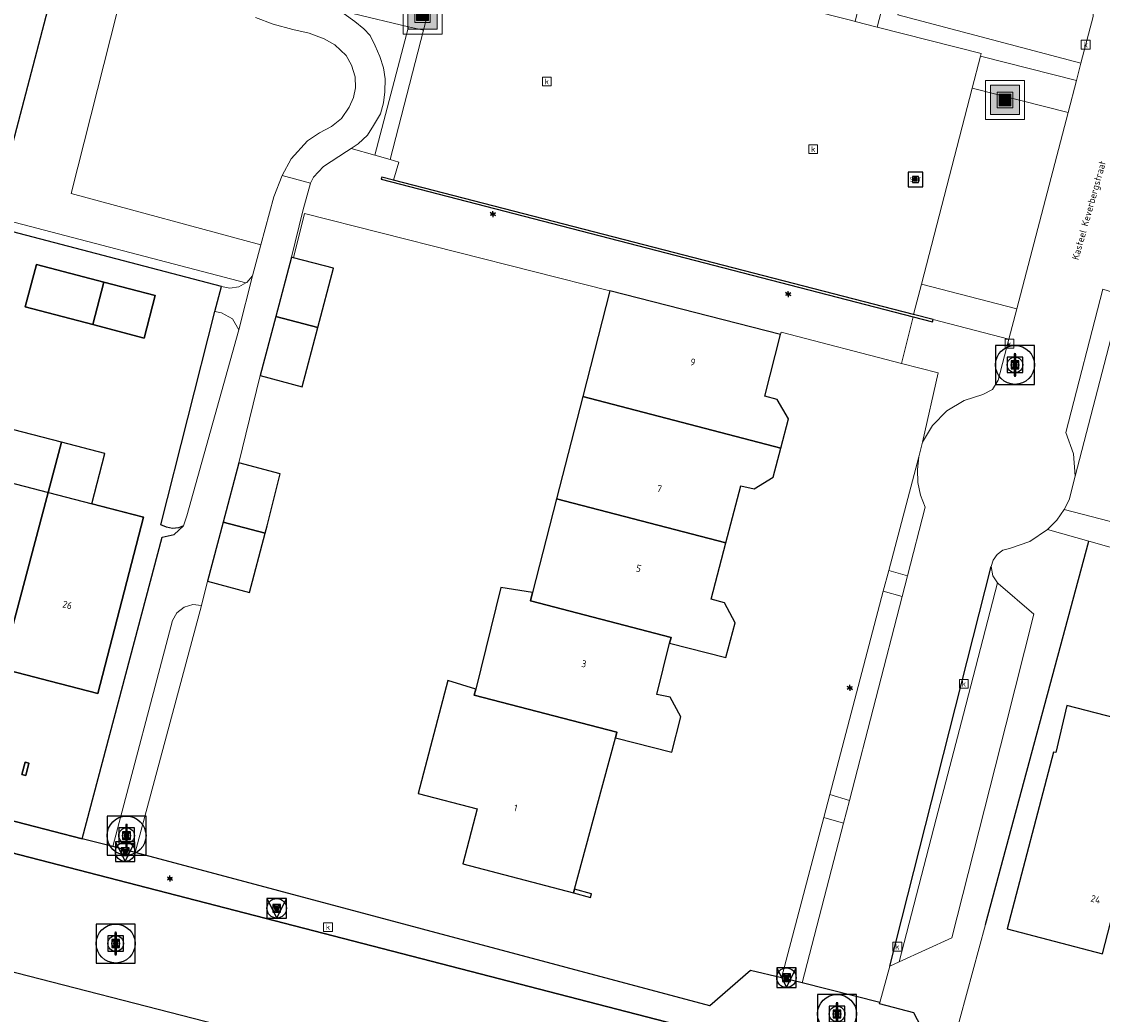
# Model space of a CAD drawing. Header units: metres. Extents: x 197147 to 199131, y 355511 to 356703.
# Tile 138 of 225: x 198514 to 198569, y 355921 to 355971. Entities that reach past the tile are written whole.
import ezdxf
from ezdxf.enums import TextEntityAlignment as Align

# ---------------------------------------------------------------- set-up
doc = ezdxf.new("R2010")
doc.units = ezdxf.units.M
for name, color, linetype, lineweight in [('B-WE-GR-BEPLANTING_CULTUUR_HEESTERS-G', 252, 'Continuous', 18), ('B-WE-GR-GRAS_KRUIDENRIJK-G', 252, 'Continuous', 18), ('B-WE-KL-ET_LS_OV_LICHTMAST-S', 252, 'Continuous', 25), ('B-WE-OG-BEBOUWING_STRAATNAAM-T18', 252, 'Continuous', 18), ('B-WE-OG-TERREIN_ERF-G', 252, 'Continuous', 18), ('B-WE-RI-GWA_KOLK-S', 252, 'Continuous', 25), ('B-WE-RI-GWA_RIOOLPUT-S', 252, 'Continuous', 25), ('B-WE-RI-GWA_RIOOLPUT-S @ 0.05', 252, 'Continuous', 25), ('B-WE-RI-GWA_RIOOLPUT-S @ 0.1', 252, 'Continuous', 25), ('B-WE-RI-GWA_RIOOLPUT-S @ 0.2', 252, 'Continuous', 25), ('B-WE-RI-GWA_RIOOLPUT-S @ 0.5 (1)', 252, 'Continuous', 25), ('B-WE-RI-GWA_RIOOLPUT-S @ 0.5 (2)', 252, 'Continuous', 25), ('B-WE-VH-ONVERHARD-G', 252, 'Continuous', 18), ('B-WE-VH-VERHARDING_ASFALT-G', 252, 'Continuous', 18), ('B-WE-VH-VERHARDING_BETONSTRAATSTEEN-G', 252, 'Continuous', 18), ('B-WE-VH-VERHARDING_OPEN-G', 252, 'Continuous', 18), ('B-WE-VH-VERHARDING_STRAATBAKSTEEN-G', 252, 'Continuous', 18), ('B-WE-VH-VERHARDING_TEGEL-G', 252, 'Continuous', 18), ('X-XX-AL-ALGEMEEN-G', 7, 'Continuous', 18)]:
    doc.layers.add(name, color=color, linetype=linetype, lineweight=lineweight)
for name, color, linetype in [('B-WE-IE-MEUBILAIR_WEGMEUBILAIR-S', 252, 'Continuous'), ('B-WE-IE-MEUBILAIR_WEGMEUBILAIR-S @ 0.05', 252, 'Continuous'), ('B-WE-IE-MEUBILAIR_WEGMEUBILAIR-S @ 0.1', 252, 'Continuous'), ('B-WE-IE-MEUBILAIR_WEGMEUBILAIR-S @ 0.2', 252, 'Continuous'), ('B-WE-IE-MEUBILAIR_WEGMEUBILAIR-S @ 0.5 (1)', 252, 'Continuous'), ('B-WE-IE-MEUBILAIR_WEGMEUBILAIR-S @ 0.5 (2)', 252, 'Continuous'), ('B-WE-IE-TERREINAFSCHEIDING_KUNSTMATIG_HEKWERK-G', 252, 'IE-TERREINAFSCHEIDING-KUNSTMATIG'), ('B-WE-IE-TERREINAFSCHEIDING_KUNSTMATIG_MUUR-G', 252, 'IE-TERREINAFSCHEIDING-KUNSTMATIG-DICHT'), ('B-WE-OG-BEBOUWING-GV', 252, 'Continuous'), ('B-WE-OG-BEBOUWING_HUISNUMMER-T18', 252, 'Continuous'), ('B-WE-OG-TERREIN_ERF-GV', 252, 'Continuous'), ('B-WE-VH-GOOT-G', 253, 'Continuous'), ('B-WE-VH-VERHARDING_ASFALT-GV', 253, 'Continuous'), ('B-WE-VH-VERHARDING_TEGEL-GV', 253, 'Continuous')]:
    doc.layers.add(name, color=color, linetype=linetype)
doc.styles.add('NLCS-ISO', font='NLCS-ISO.ttf')
doc.styles.add('NLCS-ISO-ANNOTATIEF-T18', font='NLCS-ISO.ttf', dxfattribs={"height": 1.8})
doc.styles.add('NLCS-ISO-M-T18', font='NLCS-ISO.ttf', dxfattribs={"height": 1.8})
doc.linetypes.add('IE-TERREINAFSCHEIDING-KUNSTMATIG', pattern='A,4,[82,NLCS.SHX,S=0.75,R=90,X=0,Y=0],4,-2', length=10)
doc.linetypes.add('IE-TERREINAFSCHEIDING-KUNSTMATIG-DICHT', pattern='A,8,-1,[82,NLCS.SHX,S=0.75,R=90,X=0,Y=0],-1', length=10)

# ---------------------------------------------------------------- blocks, each defined once
blk = doc.blocks.new('SIE-WEG_AFVALBAK-SO')
at = {"linetype": 'ByBlock', "lineweight": 18}
h = blk.add_hatch(color=0, dxfattribs=at)
h.dxf.hatch_style = 1
h.paths.add_polyline_path([(-1.5, -1.5), (1.5, -1.5), (1.5, 1.5), (-1.5, 1.5)])
at = {"color": 0, "linetype": 'ByBlock', "lineweight": 18}
for points in [[(-2, -2), (2, -2), (2, 2), (-2, 2)], [(-1.5, -1.5), (1.5, -1.5), (1.5, 1.5), (-1.5, 1.5)]]:
    blk.add_lwpolyline(points, close=True, dxfattribs=at)
blk = doc.blocks.new('*U734')
at = {"layer": 'B-WE-IE-MEUBILAIR_WEGMEUBILAIR-S @ 0.05', "xscale": 0.05, "yscale": 0.05, "zscale": 0.05}
blk.add_blockref('SIE-WEG_AFVALBAK-SO', (198564.106, 355967.476), dxfattribs=at)
at = {"layer": 'B-WE-IE-MEUBILAIR_WEGMEUBILAIR-S @ 0.1', "xscale": 0.1, "yscale": 0.1, "zscale": 0.1}
blk.add_blockref('SIE-WEG_AFVALBAK-SO', (198564.106, 355967.476), dxfattribs=at)
at = {"layer": 'B-WE-IE-MEUBILAIR_WEGMEUBILAIR-S @ 0.2', "xscale": 0.2, "yscale": 0.2, "zscale": 0.2}
blk.add_blockref('SIE-WEG_AFVALBAK-SO', (198564.106, 355967.476), dxfattribs=at)
at = {"layer": 'B-WE-IE-MEUBILAIR_WEGMEUBILAIR-S @ 0.5 (1)', "xscale": 0.5, "yscale": 0.5, "zscale": 0.5}
blk.add_blockref('SIE-WEG_AFVALBAK-SO', (198564.106, 355967.476), dxfattribs=at)
at = {"layer": 'B-WE-IE-MEUBILAIR_WEGMEUBILAIR-S @ 0.5 (2)', "xscale": 0.5, "yscale": 0.5, "zscale": 0.5}
blk.add_blockref('SIE-WEG_AFVALBAK-SO', (198564.106, 355967.476), dxfattribs=at)
blk = doc.blocks.new('*U739')
at = {"layer": 'B-WE-IE-MEUBILAIR_WEGMEUBILAIR-S @ 0.05', "xscale": 0.05, "yscale": 0.05, "zscale": 0.05}
blk.add_blockref('SIE-WEG_AFVALBAK-SO', (198534.249, 355971.85), dxfattribs=at)
at = {"layer": 'B-WE-IE-MEUBILAIR_WEGMEUBILAIR-S @ 0.1', "xscale": 0.1, "yscale": 0.1, "zscale": 0.1}
blk.add_blockref('SIE-WEG_AFVALBAK-SO', (198534.249, 355971.85), dxfattribs=at)
at = {"layer": 'B-WE-IE-MEUBILAIR_WEGMEUBILAIR-S @ 0.2', "xscale": 0.2, "yscale": 0.2, "zscale": 0.2}
blk.add_blockref('SIE-WEG_AFVALBAK-SO', (198534.249, 355971.85), dxfattribs=at)
at = {"layer": 'B-WE-IE-MEUBILAIR_WEGMEUBILAIR-S @ 0.5 (1)', "xscale": 0.5, "yscale": 0.5, "zscale": 0.5}
blk.add_blockref('SIE-WEG_AFVALBAK-SO', (198534.249, 355971.85), dxfattribs=at)
at = {"layer": 'B-WE-IE-MEUBILAIR_WEGMEUBILAIR-S @ 0.5 (2)', "xscale": 0.5, "yscale": 0.5, "zscale": 0.5}
blk.add_blockref('SIE-WEG_AFVALBAK-SO', (198534.249, 355971.85), dxfattribs=at)
blk = doc.blocks.new('B-SIE-WEG_LICHTMAST-SO')
at = {"ltscale": 0.1}
for p, q in [((-0.33, 0.19), (-0.67, 0.39)), ((0, 0.39), (0, 0.77)), ((0.33, 0.19), (0.67, 0.39)), ((-0.33, -0.19), (-0.67, -0.39)), ((0, -0.39), (0, -0.77)), ((0.33, -0.19), (0.67, -0.39))]:
    blk.add_line(p, q, dxfattribs=at)
at = {"flags": 128}
for points in [[(-0.35, 0.15), (0.35, 0.15)], [(-0.35, -0.15), (0.35, -0.15)]]:
    blk.add_lwpolyline(points, dxfattribs=at)
at = {"ltscale": 0.1}
blk.add_circle((0, 0), 0.386, dxfattribs=at)
at = {"style": 'NLCS-ISO'}
blk.add_attdef('TYPE', text='', height=0.549, dxfattribs=at).set_placement((0, 0.77), align=Align.BOTTOM_CENTER)
blk = doc.blocks.new('B-SIE-WEG_VERKEERSBORD_PAAL-SO')
blk.add_lwpolyline([(-1, -1), (1, -1), (1, 1), (-1, 1)], close=True)
at = {"flags": 128}
blk.add_lwpolyline([(-1, 1), (0, -1), (1, 1)], close=True, dxfattribs=at)
for radius in [1, 0.171]:
    blk.add_circle((0, 0), radius)
at = {"style": 'NLCS-ISO'}
blk.add_attdef('bordgegevens', text='', height=1.8, dxfattribs=at).set_placement((2.21, 3.21), align=Align.TOP_LEFT)
blk = doc.blocks.new('*U906')
at = {"layer": 'B-WE-IE-MEUBILAIR_WEGMEUBILAIR-S @ 0.05', "xscale": 0.05, "yscale": 0.05, "zscale": 0.05}
blk.add_blockref('B-SIE-WEG_VERKEERSBORD_PAAL-SO', (198552.904, 355922.47), dxfattribs=at)
at = {"layer": 'B-WE-IE-MEUBILAIR_WEGMEUBILAIR-S @ 0.1', "xscale": 0.1, "yscale": 0.1, "zscale": 0.1}
blk.add_blockref('B-SIE-WEG_VERKEERSBORD_PAAL-SO', (198552.904, 355922.47), dxfattribs=at)
at = {"layer": 'B-WE-IE-MEUBILAIR_WEGMEUBILAIR-S @ 0.2', "xscale": 0.2, "yscale": 0.2, "zscale": 0.2}
blk.add_blockref('B-SIE-WEG_VERKEERSBORD_PAAL-SO', (198552.904, 355922.47), dxfattribs=at)
at = {"layer": 'B-WE-IE-MEUBILAIR_WEGMEUBILAIR-S @ 0.5 (1)', "xscale": 0.5, "yscale": 0.5, "zscale": 0.5}
blk.add_blockref('B-SIE-WEG_VERKEERSBORD_PAAL-SO', (198552.904, 355922.47), dxfattribs=at)
at = {"layer": 'B-WE-IE-MEUBILAIR_WEGMEUBILAIR-S @ 0.5 (2)', "xscale": 0.5, "yscale": 0.5, "zscale": 0.5}
blk.add_blockref('B-SIE-WEG_VERKEERSBORD_PAAL-SO', (198552.904, 355922.47), dxfattribs=at)
blk = doc.blocks.new('*U908')
at = {"layer": 'B-WE-IE-MEUBILAIR_WEGMEUBILAIR-S @ 0.05', "xscale": 0.05, "yscale": 0.05, "zscale": 0.05}
blk.add_blockref('B-SIE-WEG_VERKEERSBORD_PAAL-SO', (198526.775, 355926.027), dxfattribs=at)
at = {"layer": 'B-WE-IE-MEUBILAIR_WEGMEUBILAIR-S @ 0.1', "xscale": 0.1, "yscale": 0.1, "zscale": 0.1}
blk.add_blockref('B-SIE-WEG_VERKEERSBORD_PAAL-SO', (198526.775, 355926.027), dxfattribs=at)
at = {"layer": 'B-WE-IE-MEUBILAIR_WEGMEUBILAIR-S @ 0.2', "xscale": 0.2, "yscale": 0.2, "zscale": 0.2}
blk.add_blockref('B-SIE-WEG_VERKEERSBORD_PAAL-SO', (198526.775, 355926.027), dxfattribs=at)
at = {"layer": 'B-WE-IE-MEUBILAIR_WEGMEUBILAIR-S @ 0.5 (1)', "xscale": 0.5, "yscale": 0.5, "zscale": 0.5}
blk.add_blockref('B-SIE-WEG_VERKEERSBORD_PAAL-SO', (198526.775, 355926.027), dxfattribs=at)
at = {"layer": 'B-WE-IE-MEUBILAIR_WEGMEUBILAIR-S @ 0.5 (2)', "xscale": 0.5, "yscale": 0.5, "zscale": 0.5}
blk.add_blockref('B-SIE-WEG_VERKEERSBORD_PAAL-SO', (198526.775, 355926.027), dxfattribs=at)
blk = doc.blocks.new('*U935')
at = {"layer": 'B-WE-IE-MEUBILAIR_WEGMEUBILAIR-S @ 0.05', "xscale": 0.05, "yscale": 0.05, "zscale": 0.05}
blk.add_blockref('B-SIE-WEG_VERKEERSBORD_PAAL-SO', (198519.009, 355928.927), dxfattribs=at)
at = {"layer": 'B-WE-IE-MEUBILAIR_WEGMEUBILAIR-S @ 0.1', "xscale": 0.1, "yscale": 0.1, "zscale": 0.1}
blk.add_blockref('B-SIE-WEG_VERKEERSBORD_PAAL-SO', (198519.009, 355928.927), dxfattribs=at)
at = {"layer": 'B-WE-IE-MEUBILAIR_WEGMEUBILAIR-S @ 0.2', "xscale": 0.2, "yscale": 0.2, "zscale": 0.2}
blk.add_blockref('B-SIE-WEG_VERKEERSBORD_PAAL-SO', (198519.009, 355928.927), dxfattribs=at)
at = {"layer": 'B-WE-IE-MEUBILAIR_WEGMEUBILAIR-S @ 0.5 (1)', "xscale": 0.5, "yscale": 0.5, "zscale": 0.5}
blk.add_blockref('B-SIE-WEG_VERKEERSBORD_PAAL-SO', (198519.009, 355928.927), dxfattribs=at)
at = {"layer": 'B-WE-IE-MEUBILAIR_WEGMEUBILAIR-S @ 0.5 (2)', "xscale": 0.5, "yscale": 0.5, "zscale": 0.5}
blk.add_blockref('B-SIE-WEG_VERKEERSBORD_PAAL-SO', (198519.009, 355928.927), dxfattribs=at)
blk = doc.blocks.new('SRI-PUT_INSPECTIE-SO')
at = {"lineweight": -3, "flags": 128}
blk.add_lwpolyline([(-2, -2), (2, -2), (2, 2), (-2, 2)], close=True, dxfattribs=at)
at = {"lineweight": -3, "ltscale": 1.5}
blk.add_circle((0, 0), 2, dxfattribs=at)
at = {"ltscale": 0.1, "style": 'NLCS-ISO'}
blk.add_text('I', height=2.5, dxfattribs=at).set_placement((0, -0.01), align=Align.MIDDLE_CENTER)
blk = doc.blocks.new('*U1058')
at = {"layer": 'B-WE-RI-GWA_RIOOLPUT-S @ 0.05', "xscale": 0.05, "yscale": 0.05, "zscale": 0.05}
blk.add_blockref('SRI-PUT_INSPECTIE-SO', (198555.498, 355920.612), dxfattribs=at)
at = {"layer": 'B-WE-RI-GWA_RIOOLPUT-S @ 0.1', "xscale": 0.1, "yscale": 0.1, "zscale": 0.1}
blk.add_blockref('SRI-PUT_INSPECTIE-SO', (198555.498, 355920.612), dxfattribs=at)
at = {"layer": 'B-WE-RI-GWA_RIOOLPUT-S @ 0.2', "xscale": 0.2, "yscale": 0.2, "zscale": 0.2}
blk.add_blockref('SRI-PUT_INSPECTIE-SO', (198555.498, 355920.612), dxfattribs=at)
at = {"layer": 'B-WE-RI-GWA_RIOOLPUT-S @ 0.5 (1)', "xscale": 0.5, "yscale": 0.5, "zscale": 0.5}
blk.add_blockref('SRI-PUT_INSPECTIE-SO', (198555.498, 355920.612), dxfattribs=at)
at = {"layer": 'B-WE-RI-GWA_RIOOLPUT-S @ 0.5 (2)', "xscale": 0.5, "yscale": 0.5, "zscale": 0.5}
blk.add_blockref('SRI-PUT_INSPECTIE-SO', (198555.498, 355920.612), dxfattribs=at)
blk = doc.blocks.new('*U1059')
at = {"layer": 'B-WE-RI-GWA_RIOOLPUT-S @ 0.05', "xscale": 0.05, "yscale": 0.05, "zscale": 0.05}
blk.add_blockref('SRI-PUT_INSPECTIE-SO', (198518.521, 355924.222), dxfattribs=at)
at = {"layer": 'B-WE-RI-GWA_RIOOLPUT-S @ 0.1', "xscale": 0.1, "yscale": 0.1, "zscale": 0.1}
blk.add_blockref('SRI-PUT_INSPECTIE-SO', (198518.521, 355924.222), dxfattribs=at)
at = {"layer": 'B-WE-RI-GWA_RIOOLPUT-S @ 0.2', "xscale": 0.2, "yscale": 0.2, "zscale": 0.2}
blk.add_blockref('SRI-PUT_INSPECTIE-SO', (198518.521, 355924.222), dxfattribs=at)
at = {"layer": 'B-WE-RI-GWA_RIOOLPUT-S @ 0.5 (1)', "xscale": 0.5, "yscale": 0.5, "zscale": 0.5}
blk.add_blockref('SRI-PUT_INSPECTIE-SO', (198518.521, 355924.222), dxfattribs=at)
at = {"layer": 'B-WE-RI-GWA_RIOOLPUT-S @ 0.5 (2)', "xscale": 0.5, "yscale": 0.5, "zscale": 0.5}
blk.add_blockref('SRI-PUT_INSPECTIE-SO', (198518.521, 355924.222), dxfattribs=at)
blk = doc.blocks.new('*U1061')
at = {"layer": 'B-WE-RI-GWA_RIOOLPUT-S @ 0.05', "xscale": 0.05, "yscale": 0.05, "zscale": 0.05}
blk.add_blockref('SRI-PUT_INSPECTIE-SO', (198564.619, 355953.891), dxfattribs=at)
at = {"layer": 'B-WE-RI-GWA_RIOOLPUT-S @ 0.1', "xscale": 0.1, "yscale": 0.1, "zscale": 0.1}
blk.add_blockref('SRI-PUT_INSPECTIE-SO', (198564.619, 355953.891), dxfattribs=at)
at = {"layer": 'B-WE-RI-GWA_RIOOLPUT-S @ 0.2', "xscale": 0.2, "yscale": 0.2, "zscale": 0.2}
blk.add_blockref('SRI-PUT_INSPECTIE-SO', (198564.619, 355953.891), dxfattribs=at)
at = {"layer": 'B-WE-RI-GWA_RIOOLPUT-S @ 0.5 (1)', "xscale": 0.5, "yscale": 0.5, "zscale": 0.5}
blk.add_blockref('SRI-PUT_INSPECTIE-SO', (198564.619, 355953.891), dxfattribs=at)
at = {"layer": 'B-WE-RI-GWA_RIOOLPUT-S @ 0.5 (2)', "xscale": 0.5, "yscale": 0.5, "zscale": 0.5}
blk.add_blockref('SRI-PUT_INSPECTIE-SO', (198564.619, 355953.891), dxfattribs=at)
blk = doc.blocks.new('BGT-KOLK-SO')
at = {"color": 0, "linetype": 'ByBlock', "lineweight": 18}
blk.add_lwpolyline([(-0.045, -0.045), (0.045, -0.045), (0.045, 0.045), (-0.045, 0.045)], close=True, dxfattribs=at)
at = {"color": 0, "linetype": 'ByBlock', "lineweight": 18, "style": 'NLCS-ISO-M-T18'}
blk.add_text('k', height=0.06, dxfattribs=at).set_placement((0, 0), align=Align.MIDDLE_CENTER)
blk = doc.blocks.new('*U1143')
at = {"layer": 'B-WE-RI-GWA_RIOOLPUT-S @ 0.05', "xscale": 0.05, "yscale": 0.05, "zscale": 0.05}
blk.add_blockref('SRI-PUT_INSPECTIE-SO', (198519.077, 355929.754), dxfattribs=at)
at = {"layer": 'B-WE-RI-GWA_RIOOLPUT-S @ 0.1', "xscale": 0.1, "yscale": 0.1, "zscale": 0.1}
blk.add_blockref('SRI-PUT_INSPECTIE-SO', (198519.077, 355929.754), dxfattribs=at)
at = {"layer": 'B-WE-RI-GWA_RIOOLPUT-S @ 0.2', "xscale": 0.2, "yscale": 0.2, "zscale": 0.2}
blk.add_blockref('SRI-PUT_INSPECTIE-SO', (198519.077, 355929.754), dxfattribs=at)
at = {"layer": 'B-WE-RI-GWA_RIOOLPUT-S @ 0.5 (1)', "xscale": 0.5, "yscale": 0.5, "zscale": 0.5}
blk.add_blockref('SRI-PUT_INSPECTIE-SO', (198519.077, 355929.754), dxfattribs=at)
at = {"layer": 'B-WE-RI-GWA_RIOOLPUT-S @ 0.5 (2)', "xscale": 0.5, "yscale": 0.5, "zscale": 0.5}
blk.add_blockref('SRI-PUT_INSPECTIE-SO', (198519.077, 355929.754), dxfattribs=at)
blk = doc.blocks.new('SIE-WEG_SPEELTOESTEL-SO')
at = {"flags": 128}
blk.add_lwpolyline([(-0.75, -0.75), (0.75, -0.75), (0.75, 0.75), (-0.75, 0.75)], close=True, dxfattribs=at)
at = {"style": 'NLCS-ISO'}
blk.add_text('SPT', height=0.45, dxfattribs=at).set_placement((0, 0), align=Align.MIDDLE_CENTER)
blk = doc.blocks.new('*U1310')
at = {"layer": 'B-WE-IE-MEUBILAIR_WEGMEUBILAIR-S @ 0.05', "xscale": 0.05, "yscale": 0.05, "zscale": 0.05}
blk.add_blockref('SIE-WEG_SPEELTOESTEL-SO', (198559.517, 355963.399), dxfattribs=at)
at = {"layer": 'B-WE-IE-MEUBILAIR_WEGMEUBILAIR-S @ 0.1', "xscale": 0.1, "yscale": 0.1, "zscale": 0.1}
blk.add_blockref('SIE-WEG_SPEELTOESTEL-SO', (198559.517, 355963.399), dxfattribs=at)
at = {"layer": 'B-WE-IE-MEUBILAIR_WEGMEUBILAIR-S @ 0.2', "xscale": 0.2, "yscale": 0.2, "zscale": 0.2}
blk.add_blockref('SIE-WEG_SPEELTOESTEL-SO', (198559.517, 355963.399), dxfattribs=at)
at = {"layer": 'B-WE-IE-MEUBILAIR_WEGMEUBILAIR-S @ 0.5 (1)', "xscale": 0.5, "yscale": 0.5, "zscale": 0.5}
blk.add_blockref('SIE-WEG_SPEELTOESTEL-SO', (198559.517, 355963.399), dxfattribs=at)
at = {"layer": 'B-WE-IE-MEUBILAIR_WEGMEUBILAIR-S @ 0.5 (2)', "xscale": 0.5, "yscale": 0.5, "zscale": 0.5}
blk.add_blockref('SIE-WEG_SPEELTOESTEL-SO', (198559.517, 355963.399), dxfattribs=at)

msp = doc.modelspace()

# ---------------------------------------------------------------- linework, layer by layer
at = {"layer": 'B-WE-GR-BEPLANTING_CULTUUR_HEESTERS-G', "ltscale": 0.2, "flags": 128}
for points in [[(198516.927, 355979.316), (198516.172, 355976.413), (198512.24, 355961.48), (198525.19, 355958.09), (198525.244, 355958.12), (198525.538, 355958.449), (198525.966, 355960.042), (198516.237, 355962.677), (198520.279, 355978.629), (198520.094, 355979.762), (198520.067, 355981.224), (198520.238, 355982.631), (198521.3, 355986.669), (198518.972, 355987.244), (198517.683, 355982.22), (198516.927, 355979.316)], [(198540.817, 355975.448), (198541.314, 355977.303), (198541.133, 355978.552), (198541.739, 355980.817), (198539.612, 355982.235), (198536.351, 355979.808), (198532.341, 355979.062), (198530.684, 355971.908), (198533.525, 355971.23), (198534.292, 355971.044), (198535.752, 355976.73), (198540.817, 355975.448)], [(198558.081, 355973.257), (198557.548, 355971.213), (198562.889, 355969.862), (198562.853, 355969.723), (198567.77, 355968.479), (198567.999, 355969.355), (198558.622, 355971.832), (198558.963, 355973.137), (198559.971, 355974.397), (198561.054, 355975.035), (198561.869, 355975.48), (198562.478, 355975.697), (198561.977, 355976.401), (198559.431, 355975.061), (198558.081, 355973.257)], [(198567.999, 355969.355), (198568.623, 355971.747), (198568.614, 355972.115), (198568.462, 355972.48), (198568.186, 355972.762), (198567.851, 355972.915), (198566.993, 355973.018), (198566.134, 355973.224), (198565.295, 355973.535), (198564.493, 355973.948), (198563.746, 355974.454), (198563.071, 355975.042), (198562.478, 355975.697), (198561.869, 355975.48), (198561.054, 355975.035), (198559.971, 355974.397), (198558.963, 355973.137), (198558.622, 355971.832), (198567.999, 355969.355)], [(198562.427, 355968.077), (198559.826, 355958.026), (198564.714, 355956.764), (198567.341, 355966.834), (198562.427, 355968.077)], [(198559.397, 355956.359), (198532.127, 355963.409), (198532.158, 355963.513), (198532.759, 355963.358), (198533.027, 355964.29), (198532.591, 355964.416), (198531.811, 355964.641), (198530.597, 355964.992), (198530.358, 355964.831), (198529.175, 355964.07), (198528.661, 355963.509), (198528.515, 355963.199), (198528.109, 355961.794), (198527.533, 355959.41), (198527.63, 355959.385), (198528.206, 355961.659), (198543.858, 355957.692), (198552.6, 355955.451), (198552.638, 355955.566), (198558.797, 355953.967), (198559.397, 355956.359)], [(198512.113, 355960.996), (198523.938, 355957.901), (198524.372, 355957.821), (198524.834, 355957.894), (198525.19, 355958.09), (198512.24, 355961.48), (198512.113, 355960.996)], [(198524.834, 355955.688), (198524.508, 355956.245), (198523.939, 355956.551), (198523.609, 355956.625), (198520.835, 355945.684), (198521.123, 355945.563), (198521.432, 355945.497), (198521.747, 355945.531), (198521.994, 355945.637), (198522.166, 355946.143), (198524.834, 355955.688)], [(198560.424, 355956.219), (198560.388, 355956.103), (198559.397, 355956.359), (198558.797, 355953.967), (198560.687, 355953.476), (198559.877, 355949.919), (198560.392, 355950.786), (198561.121, 355951.526), (198562.007, 355952.067), (198562.968, 355952.373), (198563.471, 355952.626), (198563.76, 355953.11), (198564.31, 355955.216), (198560.424, 355956.219)], [(198563.102, 355925.196), (198568.402, 355944.848), (198566.288, 355945.445), (198565.373, 355944.83), (198564.331, 355944.469), (198564, 355944.382), (198563.7, 355944.175), (198563.493, 355943.875), (198563.406, 355943.544), (198563.477, 355943.072), (198563.729, 355942.721), (198563.755, 355942.685), (198565.593, 355941.105), (198564.15, 355935.425), (198562.782, 355930.04), (198561.378, 355924.515), (198558.682, 355923.281), (198558.202, 355923.061), (198557.692, 355921.205), (198557.672, 355921.131), (198559.436, 355920.662), (198560.774, 355918.117), (198561.165, 355918.015), (198563.102, 355925.196)], [(198519.524, 355928.89), (198522.918, 355941.561), (198522.48, 355941.604), (198522.024, 355941.472), (198521.655, 355941.175), (198521.438, 355940.792), (198518.381, 355929.195), (198519.524, 355928.89)]]:
    msp.add_lwpolyline(points, close=True, dxfattribs=at)
at = {"layer": 'B-WE-GR-GRAS_KRUIDENRIJK-G', "ltscale": 0.2, "flags": 128}
msp.add_lwpolyline([(198520.279, 355978.629), (198516.237, 355962.677), (198525.966, 355960.042), (198526.627, 355962.501), (198527.059, 355963.602), (198527.517, 355964.451), (198528.349, 355965.384), (198528.962, 355965.793), (198529.59, 355966.117), (198530.09, 355966.529), (198530.496, 355967.104), (198530.718, 355967.597), (198530.817, 355968.095), (198530.793, 355968.654), (198530.603, 355969.253), (198530.342, 355969.757), (198529.747, 355970.298), (198529.21, 355970.611), (198528.441, 355970.895), (198527.596, 355971.09), (198526.585, 355971.365), (198525.681, 355971.694)], dxfattribs=at)
at = {"layer": 'B-WE-IE-TERREINAFSCHEIDING_KUNSTMATIG_HEKWERK-G', "ltscale": 0.2, "flags": 128}
msp.add_lwpolyline([(198563.102, 355925.196), (198568.402, 355944.848)], dxfattribs=at)
at = {"layer": 'B-WE-IE-TERREINAFSCHEIDING_KUNSTMATIG_MUUR-G', "ltscale": 0.2, "flags": 128}
for points in [[(198532.759, 355963.358), (198532.158, 355963.513), (198532.127, 355963.409), (198559.397, 355956.359), (198560.388, 355956.103), (198560.424, 355956.219), (198559.425, 355956.477), (198532.759, 355963.358)], [(198513.714, 355932.887), (198513.907, 355932.836), (198514.071, 355933.465), (198513.878, 355933.516), (198513.714, 355932.887)], [(198542.043, 355927.008), (198541.991, 355926.815), (198542.86, 355926.581), (198542.912, 355926.774), (198542.043, 355927.008)]]:
    msp.add_lwpolyline(points, close=True, dxfattribs=at)
at = {"layer": 'B-WE-OG-BEBOUWING-GV', "ltscale": 0.2, "flags": 128}
for points in [[(198526.727, 355956.376), (198528.88, 355955.81), (198529.678, 355958.846), (198527.63, 355959.385), (198527.533, 355959.41), (198526.727, 355956.376)], [(198517.918, 355958.135), (198514.454, 355959.04), (198513.884, 355956.86), (198517.343, 355955.956), (198517.918, 355958.135)], [(198517.918, 355958.135), (198517.343, 355955.956), (198519.984, 355955.266), (198520.553, 355957.446), (198517.918, 355958.135)], [(198542.465, 355952.262), (198552.62, 355949.624), (198553.014, 355951.128), (198552.432, 355952.118), (198551.788, 355952.284), (198552.6, 355955.451), (198543.858, 355957.692), (198542.465, 355952.262)], [(198528.88, 355955.81), (198526.727, 355956.376), (198525.921, 355953.342), (198528.081, 355952.768), (198528.88, 355955.81)], [(198552.62, 355949.624), (198542.465, 355952.262), (198541.122, 355947.025), (198549.803, 355944.771), (198550.559, 355947.68), (198551.243, 355947.531), (198552.227, 355948.125), (198552.62, 355949.624)], [(198509.738, 355939.088), (198512.39, 355938.398), (198512.663, 355938.327), (198515.742, 355949.927), (198510.765, 355951.216), (198510.068, 355948.641), (198507.632, 355939.636), (198509.738, 355939.088)], [(198515.167, 355937.675), (198517.606, 355937.04), (198519.948, 355946.084), (198517.301, 355946.769), (198517.969, 355949.349), (198515.742, 355949.927), (198512.663, 355938.327), (198515.167, 355937.675)], [(198524.026, 355945.827), (198526.179, 355945.261), (198526.278, 355945.637), (198526.946, 355948.305), (198524.832, 355948.861), (198524.026, 355945.827)], [(198539.891, 355942.223), (198539.778, 355941.789), (198546.989, 355939.916), (198546.911, 355939.616), (198549.8, 355938.882), (198550.284, 355940.658), (198549.735, 355941.694), (198549.052, 355941.878), (198549.803, 355944.771), (198541.122, 355947.025), (198539.891, 355942.223)], [(198526.179, 355945.261), (198524.026, 355945.827), (198523.22, 355942.793), (198525.38, 355942.219), (198526.179, 355945.261)], [(198546.911, 355939.616), (198546.989, 355939.916), (198539.778, 355941.789), (198539.891, 355942.223), (198538.259, 355942.47), (198536.984, 355937.259), (198536.904, 355936.95), (198544.208, 355935.053), (198544.135, 355934.774), (198547.029, 355934.037), (198547.488, 355935.849), (198546.943, 355936.849), (198546.259, 355936.996), (198546.911, 355939.616)], [(198543.217, 355931.366), (198544.135, 355934.774), (198544.208, 355935.053), (198536.904, 355936.95), (198536.984, 355937.259), (198535.548, 355937.705), (198534.029, 355931.912), (198537.055, 355931.119), (198536.317, 355928.301), (198541.991, 355926.815), (198542.043, 355927.008), (198543.217, 355931.366)], [(198569.101, 355923.7), (198571.441, 355932.773), (198571.556, 355932.743), (198572.238, 355935.145), (198567.278, 355936.42), (198566.708, 355934.012), (198566.595, 355934.041), (198564.223, 355924.976), (198566.632, 355924.346), (198569.101, 355923.7)]]:
    msp.add_lwpolyline(points, close=True, dxfattribs=at)
at = {"layer": 'B-WE-OG-TERREIN_ERF-G', "ltscale": 0.2, "flags": 128}
for points in [[(198456.413, 355971.497), (198455.908, 355969.564), (198449.982, 355946.879), (198516.8, 355929.593), (198520.898, 355945.059), (198521.526, 355945.197), (198521.994, 355945.637), (198521.747, 355945.531), (198521.432, 355945.497), (198521.123, 355945.563), (198520.835, 355945.684), (198523.609, 355956.625), (198523.938, 355957.901), (198512.113, 355960.996), (198512.24, 355961.48), (198516.172, 355976.413)], [(198570.107, 355957.461), (198567.707, 355948.178), (198567.707, 355948.178), (198567.394, 355946.968), (198567.145, 355946.478), (198574.457, 355944.576)], [(198510.765, 355951.216), (198515.742, 355949.927), (198517.969, 355949.349), (198517.301, 355946.769), (198519.948, 355946.084), (198517.606, 355937.04), (198515.167, 355937.675), (198512.663, 355938.327)], [(198571.488, 355943.978), (198568.402, 355944.848), (198563.102, 355925.196), (198561.165, 355918.015), (198606.249, 355906.268)], [(198569.101, 355923.7), (198566.632, 355924.346), (198564.223, 355924.976), (198566.595, 355934.041), (198566.708, 355934.012), (198567.278, 355936.42), (198572.238, 355935.145)]]:
    msp.add_lwpolyline(points, dxfattribs=at)
for points in [[(198542.043, 355927.008), (198542.912, 355926.774), (198542.86, 355926.581), (198541.991, 355926.815), (198536.317, 355928.301), (198537.055, 355931.119), (198534.029, 355931.912), (198535.548, 355937.705), (198536.984, 355937.259), (198538.259, 355942.47), (198539.891, 355942.223), (198541.122, 355947.025), (198542.465, 355952.262), (198543.858, 355957.692), (198528.206, 355961.659), (198527.63, 355959.385), (198529.678, 355958.846), (198528.88, 355955.81), (198528.081, 355952.768), (198525.921, 355953.342), (198524.832, 355948.861), (198526.946, 355948.305), (198526.278, 355945.637), (198526.179, 355945.261), (198525.38, 355942.219), (198523.22, 355942.793), (198522.918, 355941.561), (198519.524, 355928.89), (198548.972, 355921.029), (198551.065, 355922.833), (198552.65, 355922.467), (198554.813, 355930.681), (198555.125, 355931.864), (198557.868, 355942.281), (198558.151, 355943.353), (198559.684, 355949.175), (198559.877, 355949.919), (198560.687, 355953.476), (198558.797, 355953.967), (198552.638, 355955.566), (198552.6, 355955.451), (198551.788, 355952.284), (198552.432, 355952.118), (198553.014, 355951.128), (198552.62, 355949.624), (198552.227, 355948.125), (198551.243, 355947.531), (198550.559, 355947.68), (198549.803, 355944.771), (198549.052, 355941.878), (198549.735, 355941.694), (198550.284, 355940.658), (198549.8, 355938.882), (198546.911, 355939.616), (198546.259, 355936.996), (198546.943, 355936.849), (198547.488, 355935.849), (198547.029, 355934.037), (198544.135, 355934.774), (198543.217, 355931.366), (198542.043, 355927.008)], [(198517.343, 355955.956), (198513.884, 355956.86), (198514.454, 355959.04), (198517.918, 355958.135), (198520.553, 355957.446), (198519.984, 355955.266), (198517.343, 355955.956)], [(198513.907, 355932.836), (198513.714, 355932.887), (198513.878, 355933.516), (198514.071, 355933.465), (198513.907, 355932.836)]]:
    msp.add_lwpolyline(points, close=True, dxfattribs=at)
at = {"layer": 'B-WE-OG-TERREIN_ERF-GV', "flags": 128}
for points in [[(198456.413, 355971.497), (198455.908, 355969.564), (198449.982, 355946.879), (198516.8, 355929.593), (198520.898, 355945.059), (198521.526, 355945.197), (198521.994, 355945.637), (198521.747, 355945.531), (198521.432, 355945.497), (198521.123, 355945.563), (198520.835, 355945.684), (198523.609, 355956.625), (198523.938, 355957.901), (198512.113, 355960.996), (198516.172, 355976.413)], [(198517.343, 355955.956), (198513.884, 355956.86), (198514.454, 355959.04), (198517.918, 355958.135), (198520.553, 355957.446), (198519.984, 355955.266), (198517.343, 355955.956)], [(198510.068, 355948.641), (198515.074, 355947.346), (198519.948, 355946.084), (198517.606, 355937.04), (198515.167, 355937.675), (198512.663, 355938.327)], [(198513.907, 355932.836), (198513.714, 355932.887), (198513.878, 355933.516), (198514.071, 355933.465), (198513.907, 355932.836)]]:
    msp.add_lwpolyline(points, dxfattribs=at)
at = {"layer": 'B-WE-VH-GOOT-G', "ltscale": 0.2, "flags": 128}
msp.add_lwpolyline([(198558.202, 355923.061), (198563.406, 355943.544)], dxfattribs=at)
at = {"layer": 'B-WE-VH-ONVERHARD-G', "ltscale": 0.2, "flags": 128}
for points in [[(198556.865, 355973.317), (198556.428, 355971.497), (198557.548, 355971.213), (198558.081, 355973.257), (198556.921, 355973.548), (198556.865, 355973.317)], [(198557.868, 355942.281), (198558.832, 355942.018), (198559.106, 355943.081), (198558.151, 355943.353), (198557.868, 355942.281)], [(198554.813, 355930.681), (198555.828, 355930.386), (198556.132, 355931.563), (198555.125, 355931.864), (198554.813, 355930.681)]]:
    msp.add_lwpolyline(points, close=True, dxfattribs=at)
at = {"layer": 'B-WE-VH-VERHARDING_ASFALT-G', "ltscale": 0.2, "flags": 128}
msp.add_lwpolyline([(198540.817, 355975.448), (198535.752, 355976.73), (198534.292, 355971.044), (198532.591, 355964.416), (198533.027, 355964.29), (198532.759, 355963.358), (198559.425, 355956.477), (198559.826, 355958.026), (198562.427, 355968.077), (198562.853, 355969.723), (198562.889, 355969.862), (198557.548, 355971.213), (198556.428, 355971.497), (198556.262, 355971.539), (198542, 355975.148), (198540.817, 355975.448)], close=True, dxfattribs=at)
for points in [[(198605.843, 355904.771), (198556.761, 355917.608), (198418.75, 355953.29)], [(198511.883, 355886.18), (198514.012, 355894.389), (198514.252, 355895.312), (198516.372, 355903.485), (198516.615, 355904.421), (198518.551, 355911.884), (198518.794, 355912.822), (198519.382, 355915.089), (198519.755, 355916.122), (198520.352, 355917.123), (198521.171, 355918.022), (198522.179, 355918.749), (198523.316, 355919.25), (198524.506, 355919.501), (198525.671, 355919.509), (198526.751, 355919.308), (198509.18, 355923.805)], [(198509.18, 355923.805), (198526.751, 355919.308), (198533.215, 355917.617), (198534.183, 355917.364), (198541.91, 355915.343), (198542.926, 355915.077), (198566.539, 355908.901), (198567.466, 355908.658), (198576.7, 355906.243)]]:
    msp.add_lwpolyline(points, dxfattribs=at)
at = {"layer": 'B-WE-VH-VERHARDING_ASFALT-GV', "flags": 128}
for points in [[(198605.843, 355904.771), (198556.761, 355917.608), (198418.75, 355953.29)], [(198434.344, 355943.144), (198451.261, 355938.772), (198452.535, 355938.443), (198459.961, 355936.523), (198461.674, 355936.08), (198469.445, 355934.072), (198470.851, 355933.708), (198472.238, 355933.35), (198476.604, 355932.222), (198482.854, 355930.606), (198485.979, 355929.799), (198489.104, 355928.991), (198492.229, 355928.184), (198498.479, 355926.568), (198502.841, 355925.441), (198509.18, 355923.805), (198526.751, 355919.308), (198533.215, 355917.617), (198534.183, 355917.364), (198541.91, 355915.343), (198542.926, 355915.077), (198566.539, 355908.901), (198567.466, 355908.658), (198576.7, 355906.243)]]:
    msp.add_lwpolyline(points, dxfattribs=at)
at = {"layer": 'B-WE-VH-VERHARDING_BETONSTRAATSTEEN-G', "ltscale": 0.2, "flags": 128}
for points in [[(198530.684, 355971.908), (198529.623, 355972.162), (198530.23, 355971.889), (198530.772, 355971.488), (198531.236, 355971.126), (198531.563, 355970.777), (198531.826, 355970.25), (198532.069, 355969.706), (198532.247, 355969.125), (198532.343, 355968.549), (198532.321, 355967.896), (198532.243, 355967.323), (198532.091, 355966.754), (198531.731, 355966.163), (198531.422, 355965.676), (198530.949, 355965.23), (198530.597, 355964.992), (198531.811, 355964.641), (198533.525, 355971.23), (198530.684, 355971.908)], [(198562.427, 355968.077), (198567.341, 355966.834), (198567.77, 355968.479), (198562.853, 355969.723), (198562.427, 355968.077)], [(198560.585, 355930.611), (198561.981, 355935.988), (198563.729, 355942.721), (198563.477, 355943.072), (198563.406, 355943.544), (198558.202, 355923.061), (198558.682, 355923.281), (198560.585, 355930.611)]]:
    msp.add_lwpolyline(points, close=True, dxfattribs=at)
msp.add_lwpolyline([(198525.681, 355971.694), (198526.585, 355971.365), (198527.596, 355971.09), (198528.441, 355970.895), (198529.21, 355970.611), (198529.747, 355970.298), (198530.342, 355969.757), (198530.603, 355969.253), (198530.793, 355968.654), (198530.817, 355968.095), (198530.718, 355967.597), (198530.496, 355967.104), (198530.09, 355966.529), (198529.59, 355966.117), (198528.962, 355965.793), (198528.349, 355965.384), (198527.517, 355964.451), (198527.059, 355963.602), (198528.515, 355963.199), (198528.661, 355963.509), (198529.175, 355964.07), (198530.358, 355964.831), (198530.597, 355964.992), (198530.949, 355965.23), (198531.422, 355965.676), (198531.731, 355966.163), (198532.091, 355966.754), (198532.243, 355967.323), (198532.321, 355967.896), (198532.343, 355968.549), (198532.247, 355969.125), (198532.069, 355969.706), (198531.826, 355970.25), (198531.563, 355970.777), (198531.236, 355971.126), (198530.772, 355971.488), (198530.23, 355971.889)], dxfattribs=at)
at = {"layer": 'B-WE-VH-VERHARDING_OPEN-G', "ltscale": 0.2, "flags": 128}
for points in [[(198532.591, 355964.416), (198534.292, 355971.044), (198533.525, 355971.23), (198531.811, 355964.641), (198532.591, 355964.416)], [(198574.055, 355943.253), (198574.457, 355944.576), (198567.145, 355946.478), (198566.757, 355945.928), (198566.288, 355945.445), (198568.402, 355944.848), (198571.488, 355943.978), (198574.055, 355943.253)]]:
    msp.add_lwpolyline(points, close=True, dxfattribs=at)
at = {"layer": 'B-WE-VH-VERHARDING_STRAATBAKSTEEN-G', "ltscale": 0.2, "flags": 128}
msp.add_lwpolyline([(198568.623, 355971.747), (198567.999, 355969.355), (198567.77, 355968.479), (198567.341, 355966.834), (198564.714, 355956.764), (198564.31, 355955.216), (198563.76, 355953.11), (198563.471, 355952.626), (198562.968, 355952.373), (198562.007, 355952.067), (198561.121, 355951.526), (198560.392, 355950.786), (198559.877, 355949.919), (198559.684, 355949.175), (198559.614, 355948.522), (198559.646, 355947.859), (198559.781, 355947.208), (198560.013, 355946.594), (198559.106, 355943.081), (198558.832, 355942.018), (198556.132, 355931.563), (198555.828, 355930.386), (198553.715, 355922.201), (198557.692, 355921.205), (198558.202, 355923.061), (198563.406, 355943.544), (198563.493, 355943.875), (198563.7, 355944.175), (198564, 355944.382), (198564.331, 355944.469), (198565.373, 355944.83), (198566.288, 355945.445), (198566.757, 355945.928), (198567.145, 355946.478), (198567.394, 355946.968), (198567.707, 355948.178), (198567.62, 355949.33), (198567.229, 355950.416), (198569.123, 355957.778)], dxfattribs=at)
msp.add_lwpolyline([(198561.981, 355935.988), (198560.585, 355930.611), (198558.682, 355923.281), (198561.378, 355924.515), (198562.782, 355930.04), (198564.15, 355935.425), (198565.593, 355941.105), (198563.755, 355942.685), (198563.729, 355942.721), (198561.981, 355935.988)], close=True, dxfattribs=at)
at = {"layer": 'B-WE-VH-VERHARDING_TEGEL-G', "ltscale": 0.2, "flags": 128}
for points in [[(198527.059, 355963.602), (198526.627, 355962.501), (198525.966, 355960.042), (198525.538, 355958.449), (198524.834, 355955.688), (198522.166, 355946.143), (198521.994, 355945.637), (198521.526, 355945.197), (198520.898, 355945.059), (198516.8, 355929.593), (198518.381, 355929.195), (198521.438, 355940.792), (198521.655, 355941.175), (198522.024, 355941.472), (198522.48, 355941.604), (198522.918, 355941.561), (198523.22, 355942.793), (198524.026, 355945.827), (198524.832, 355948.861), (198525.921, 355953.342), (198526.727, 355956.376), (198527.533, 355959.41), (198528.109, 355961.794), (198528.515, 355963.199), (198527.059, 355963.602)], [(198524.834, 355955.688), (198525.538, 355958.449), (198525.244, 355958.12), (198525.19, 355958.09), (198524.834, 355957.894), (198524.372, 355957.821), (198523.938, 355957.901), (198523.609, 355956.625), (198523.939, 355956.551), (198524.508, 355956.245), (198524.834, 355955.688)], [(198559.425, 355956.477), (198560.424, 355956.219), (198564.31, 355955.216), (198564.714, 355956.764), (198559.826, 355958.026), (198559.425, 355956.477)], [(198570.107, 355957.461), (198569.123, 355957.778), (198567.229, 355950.416), (198567.62, 355949.33), (198567.707, 355948.178), (198570.107, 355957.461)], [(198558.151, 355943.353), (198559.106, 355943.081), (198560.013, 355946.594), (198559.781, 355947.208), (198559.646, 355947.859), (198559.614, 355948.522), (198559.684, 355949.175), (198558.151, 355943.353)], [(198558.832, 355942.018), (198557.868, 355942.281), (198555.125, 355931.864), (198556.132, 355931.563), (198558.832, 355942.018)], [(198555.828, 355930.386), (198554.813, 355930.681), (198552.65, 355922.467), (198553.715, 355922.201), (198555.828, 355930.386)]]:
    msp.add_lwpolyline(points, close=True, dxfattribs=at)
for points in [[(198418.75, 355953.29), (198556.761, 355917.608), (198605.843, 355904.771)], [(198606.249, 355906.268), (198561.165, 355918.015), (198560.774, 355918.117), (198559.436, 355920.662), (198557.672, 355921.131), (198557.692, 355921.205), (198553.715, 355922.201), (198552.65, 355922.467), (198551.065, 355922.833), (198548.972, 355921.029), (198519.524, 355928.89), (198519.524, 355928.89), (198518.381, 355929.195), (198516.8, 355929.593), (198449.982, 355946.879), (198448.986, 355947.137), (198449.042, 355947.43), (198448.219, 355948.806), (198446.528, 355949.251), (198442.266, 355950.326)]]:
    msp.add_lwpolyline(points, dxfattribs=at)
at = {"layer": 'B-WE-VH-VERHARDING_TEGEL-GV', "flags": 128}
for points in [[(198519.524, 355928.89), (198518.381, 355929.195), (198516.8, 355929.593), (198449.982, 355946.879), (198448.986, 355947.137), (198449.042, 355947.43), (198448.219, 355948.806), (198446.528, 355949.251), (198442.266, 355950.326), (198441.606, 355950.492), (198438.289, 355950.314), (198418.997, 355955.195), (198418.75, 355953.29), (198556.761, 355917.608), (198605.843, 355904.771)], [(198606.249, 355906.268), (198561.165, 355918.015), (198560.774, 355918.117), (198559.436, 355920.662), (198557.672, 355921.131), (198557.692, 355921.205), (198553.715, 355922.201), (198552.65, 355922.467), (198551.065, 355922.833), (198548.972, 355921.029), (198519.524, 355928.89)]]:
    msp.add_lwpolyline(points, dxfattribs=at)
at = {"layer": 'X-XX-AL-ALGEMEEN-G', "ltscale": 0.2, "flags": 128}
for points in [[(198559.106, 355943.081), (198558.151, 355943.353), (198557.868, 355942.281), (198558.832, 355942.018), (198559.106, 355943.081)], [(198556.132, 355931.563), (198555.125, 355931.864), (198554.813, 355930.681), (198555.828, 355930.386), (198556.132, 355931.563)]]:
    msp.add_lwpolyline(points, close=True, dxfattribs=at)

# ---------------------------------------------------------------- block references
at = {"layer": 'B-WE-IE-MEUBILAIR_WEGMEUBILAIR-S'}
for name in ['*U739', '*U734', '*U1310', '*U935', '*U908', '*U906']:
    msp.add_blockref(name, (0, 0), dxfattribs=at)
at = {"layer": 'B-WE-KL-ET_LS_OV_LICHTMAST-S', "xscale": 0.2, "yscale": 0.2, "zscale": 0.2}
for p in [(198537.855, 355961.622), (198552.992, 355957.519), (198556.157, 355937.33), (198521.303, 355927.551)]:
    msp.add_blockref('B-SIE-WEG_LICHTMAST-SO', p, dxfattribs=at)
at = {"layer": 'B-WE-RI-GWA_KOLK-S', "xscale": 5, "yscale": 5, "zscale": 5}
for p in [(198568.245, 355970.311), (198540.621, 355968.417), (198554.276, 355964.948), (198564.333, 355954.977), (198561.997, 355937.541), (198529.405, 355925.064), (198558.586, 355924.059)]:
    msp.add_blockref('BGT-KOLK-SO', p, dxfattribs=at)
at = {"layer": 'B-WE-RI-GWA_RIOOLPUT-S'}
for name in ['*U1061', '*U1143', '*U1059', '*U1058']:
    msp.add_blockref(name, (0, 0), dxfattribs=at)

# ---------------------------------------------------------------- texts
at = {"layer": 'B-WE-OG-BEBOUWING_HUISNUMMER-T18', "style": 'NLCS-ISO-ANNOTATIEF-T18'}
for s, rotation, p in [('9', 345.6, (198548.108, 355954.036)), ('9', 345.6, (198548.108, 355954.036)), ('7', 345.4, (198546.391, 355947.544)), ('7', 345.4, (198546.391, 355947.544)), ('5', 345.4, (198545.329, 355943.456)), ('5', 345.4, (198545.329, 355943.456)), ('26', 345.4, (198516.044, 355941.58)), ('26', 345.4, (198516.044, 355941.58)), ('3', 346, (198542.527, 355938.562)), ('3', 346, (198542.527, 355938.562)), ('1', 344.9, (198539.023, 355931.176)), ('1', 344.9, (198539.023, 355931.176)), ('24', 345.3, (198568.754, 355926.492)), ('24', 345.3, (198568.754, 355926.492))]:
    msp.add_text(s, height=0.36, rotation=rotation, dxfattribs=at).set_placement(p, align=Align.MIDDLE_CENTER)
at = {"layer": 'B-WE-OG-BEBOUWING_STRAATNAAM-T18', "style": 'NLCS-ISO-ANNOTATIEF-T18'}
msp.add_text('Kasteel Keverbergstraat', height=0.36, rotation=74.3, dxfattribs=at).set_placement((198568.405, 355961.817), align=Align.MIDDLE_CENTER)

doc.saveas('drawing.dxf')
